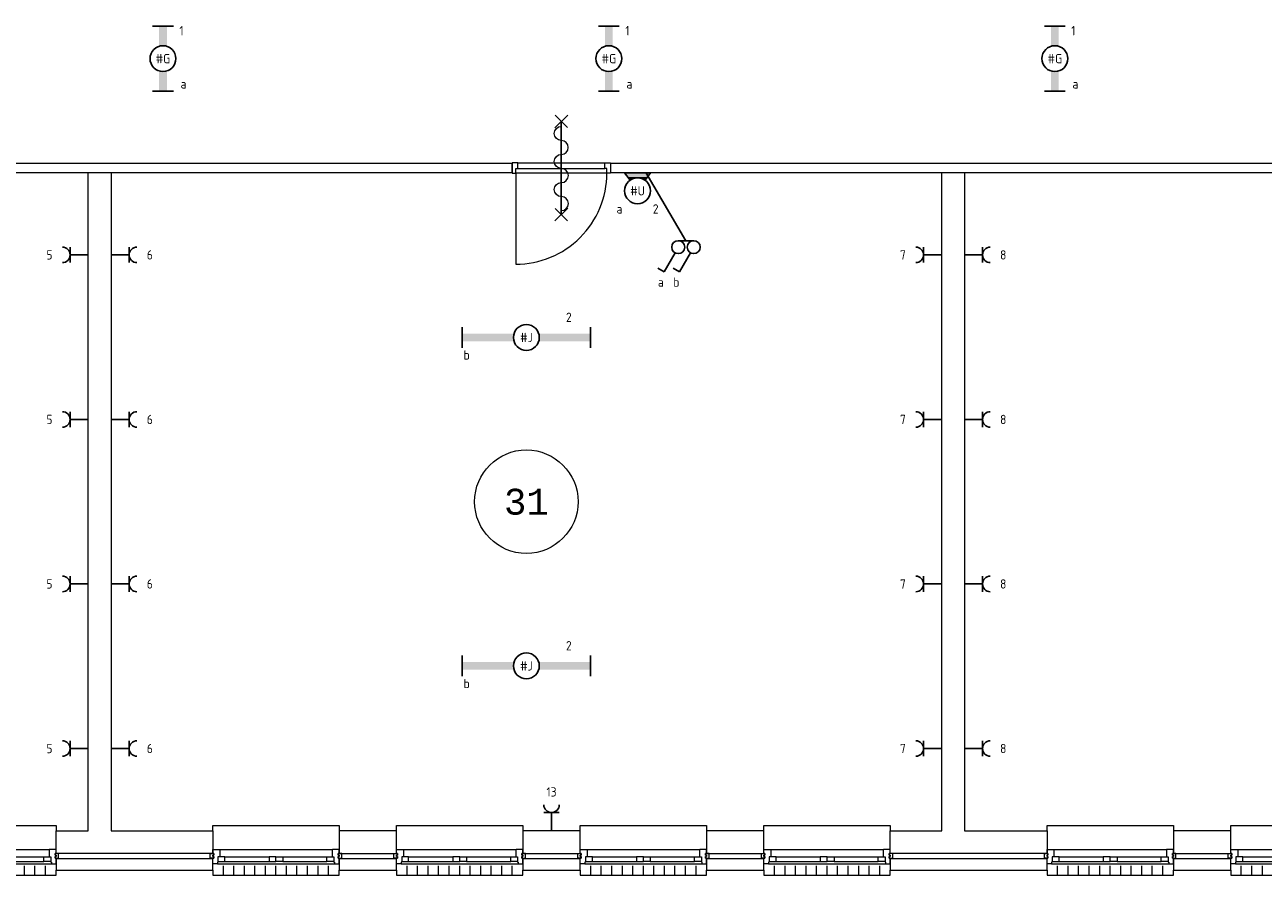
# Model space of a CAD drawing. Extents: x 1776 to 84138, y 13023 to 41651.
# Tile 11 of 21: x 30590 to 42555, y 19224 to 27440. Entities that reach past the tile are written whole.
import ezdxf
from ezdxf.enums import TextEntityAlignment as Align
from ezdxf.xclip import XClip

# ---------------------------------------------------------------- set-up
doc = ezdxf.new("R2010")
doc.units = 0
doc.header["$LTSCALE"] = 50
doc.header["$XCLIPFRAME"] = 0
doc.layers.get('0').update_dxf_attribs({"linetype": 'CONTINUOUS'})
for name, color, linetype in [('EL6222--', 3, 'CONTINUOUS'), ('EL6311--', 3, 'CONTINUOUS'), ('Xref', 8, 'CONTINUOUS'), ('Xref-1e26$0$AL$1A---_ALGEMEEN', 8, 'CONTINUOUS'), ('Xref-1e26$0$AT$1A---_TEKST050', 8, 'CONTINUOUS')]:
    doc.layers.add(name, color=color, linetype=linetype)
doc.styles.add('buro-018', font='Isocp.shx', dxfattribs={"height": 90})
doc.styles.add('Xref-1e26$0$MONOTXT', font='MONOTXT')

# ---------------------------------------------------------------- blocks, each defined once
blk = doc.blocks.new('*O46')
at = {"layer": 'Xref-1e26$0$AL$1A---_ALGEMEEN', "color": 0, "linetype": 'Continuous', "lineweight": 0}
for p, q in [((-543, 9), (543, 9)), ((-493, -63), (-67, -63)), ((-493, -106), (-67, -106)), ((67, -63), (493, -63)), ((67, -106), (493, -106)), ((-565.5, -130), (565.5, -130)), ((-508.33, -240), (-508.33, -150)), ((-406.66, -240), (-406.66, -150)), ((-305, -240), (-305, -150)), ((-203.33, -240), (-203.33, -150)), ((-101.66, -240), (-101.66, -150)), ((0, -240), (0, -150)), ((101.66, -240), (101.66, -150)), ((203.33, -240), (203.33, -150)), ((305, -240), (305, -150)), ((406.66, -240), (406.66, -150)), ((508.33, -240), (508.33, -150))]:
    blk.add_line(p, q, dxfattribs=at)
for points in [[(-610, 190), (-610, 240), (610, 240), (610, 190)], [(-610, -190), (-610, -240), (610, -240), (610, -190)]]:
    blk.add_lwpolyline(points, dxfattribs=at)
for points in [[(-610, 9), (-545.15, 9), (-543, 6.86), (-543, -63), (-560, -63), (-560, -114), (-565.5, -114), (-565.5, -127.78), (-567.72, -130), (-610, -130), (-610, -76), (-601, -76), (-601, -60), (-610, -60), (-610, -46), (-601, -46), (-601, -30), (-610, -30)], [(610, 9), (545.15, 9), (543, 6.86), (543, -63), (560, -63), (560, -114), (565.5, -114), (565.5, -127.78), (567.72, -130), (610, -130), (610, -76), (601, -76), (601, -60), (610, -60), (610, -46), (601, -46), (601, -30), (610, -30)], [(-635, -30), (-601, -30), (-601, -46), (-610, -46), (-610, -60), (-601, -60), (-601, -76), (-635, -76)], [(-560, -106), (-493, -106), (-493, -63), (-560, -63)], [(-67, -106), (0, -106), (0, -63), (-67, -63)], [(67, -106), (0, -106), (0, -63), (67, -63)], [(560, -106), (493, -106), (493, -63), (560, -63)], [(635, -30), (601, -30), (601, -46), (610, -46), (610, -60), (601, -60), (601, -76), (635, -76)]]:
    blk.add_lwpolyline(points, close=True, dxfattribs=at)
blk = doc.blocks.new('*O47')
at = {"layer": 'Xref-1e26$0$AL$1A---_ALGEMEEN', "color": 0, "linetype": 'Continuous', "lineweight": 0}
for p, q in [((-543, 9), (543, 9)), ((-493, -63), (-67, -63)), ((-493, -106), (-67, -106)), ((67, -63), (493, -63)), ((67, -106), (493, -106)), ((-565.5, -130), (565.5, -130)), ((-508.33, -240), (-508.33, -150)), ((-406.66, -240), (-406.66, -150)), ((-305, -240), (-305, -150)), ((-203.33, -240), (-203.33, -150)), ((-101.66, -240), (-101.66, -150)), ((0, -240), (0, -150)), ((101.66, -240), (101.66, -150)), ((203.33, -240), (203.33, -150)), ((305, -240), (305, -150)), ((406.66, -240), (406.66, -150)), ((508.33, -240), (508.33, -150))]:
    blk.add_line(p, q, dxfattribs=at)
for points in [[(-610, 190), (-610, 240), (610, 240), (610, 190)], [(-610, -190), (-610, -240), (610, -240), (610, -190)]]:
    blk.add_lwpolyline(points, dxfattribs=at)
for points in [[(-610, 9), (-545.15, 9), (-543, 6.86), (-543, -63), (-560, -63), (-560, -114), (-565.5, -114), (-565.5, -127.78), (-567.72, -130), (-610, -130), (-610, -76), (-601, -76), (-601, -60), (-610, -60), (-610, -46), (-601, -46), (-601, -30), (-610, -30)], [(610, 9), (545.15, 9), (543, 6.86), (543, -63), (560, -63), (560, -114), (565.5, -114), (565.5, -127.78), (567.72, -130), (610, -130), (610, -76), (601, -76), (601, -60), (610, -60), (610, -46), (601, -46), (601, -30), (610, -30)], [(-635, -30), (-601, -30), (-601, -46), (-610, -46), (-610, -60), (-601, -60), (-601, -76), (-635, -76)], [(-560, -106), (-493, -106), (-493, -63), (-560, -63)], [(-67, -106), (0, -106), (0, -63), (-67, -63)], [(67, -106), (0, -106), (0, -63), (67, -63)], [(560, -106), (493, -106), (493, -63), (560, -63)], [(635, -30), (601, -30), (601, -46), (610, -46), (610, -60), (601, -60), (601, -76), (635, -76)]]:
    blk.add_lwpolyline(points, close=True, dxfattribs=at)
blk = doc.blocks.new('*O48')
at = {"layer": 'Xref-1e26$0$AL$1A---_ALGEMEEN', "color": 0, "linetype": 'Continuous', "lineweight": 0}
for p, q in [((-543, 9), (543, 9)), ((-493, -63), (-67, -63)), ((-493, -106), (-67, -106)), ((67, -63), (493, -63)), ((67, -106), (493, -106)), ((-565.5, -130), (565.5, -130)), ((-508.33, -240), (-508.33, -150)), ((-406.66, -240), (-406.66, -150)), ((-305, -240), (-305, -150)), ((-203.33, -240), (-203.33, -150)), ((-101.66, -240), (-101.66, -150)), ((0, -240), (0, -150)), ((101.66, -240), (101.66, -150)), ((203.33, -240), (203.33, -150)), ((305, -240), (305, -150)), ((406.66, -240), (406.66, -150)), ((508.33, -240), (508.33, -150))]:
    blk.add_line(p, q, dxfattribs=at)
for points in [[(-610, 190), (-610, 240), (610, 240), (610, 190)], [(-610, -190), (-610, -240), (610, -240), (610, -190)]]:
    blk.add_lwpolyline(points, dxfattribs=at)
for points in [[(-610, 9), (-545.15, 9), (-543, 6.86), (-543, -63), (-560, -63), (-560, -114), (-565.5, -114), (-565.5, -127.78), (-567.72, -130), (-610, -130), (-610, -76), (-601, -76), (-601, -60), (-610, -60), (-610, -46), (-601, -46), (-601, -30), (-610, -30)], [(610, 9), (545.15, 9), (543, 6.86), (543, -63), (560, -63), (560, -114), (565.5, -114), (565.5, -127.78), (567.72, -130), (610, -130), (610, -76), (601, -76), (601, -60), (610, -60), (610, -46), (601, -46), (601, -30), (610, -30)], [(-635, -30), (-601, -30), (-601, -46), (-610, -46), (-610, -60), (-601, -60), (-601, -76), (-635, -76)], [(-560, -106), (-493, -106), (-493, -63), (-560, -63)], [(-67, -106), (0, -106), (0, -63), (-67, -63)], [(67, -106), (0, -106), (0, -63), (67, -63)], [(560, -106), (493, -106), (493, -63), (560, -63)], [(635, -30), (601, -30), (601, -46), (610, -46), (610, -60), (601, -60), (601, -76), (635, -76)]]:
    blk.add_lwpolyline(points, close=True, dxfattribs=at)
blk = doc.blocks.new('*O49')
at = {"layer": 'Xref-1e26$0$AL$1A---_ALGEMEEN', "color": 0, "linetype": 'Continuous', "lineweight": 0}
for p, q in [((-543, 9), (543, 9)), ((-493, -63), (-67, -63)), ((-493, -106), (-67, -106)), ((67, -63), (493, -63)), ((67, -106), (493, -106)), ((-565.5, -130), (565.5, -130)), ((-508.33, -240), (-508.33, -150)), ((-406.66, -240), (-406.66, -150)), ((-305, -240), (-305, -150)), ((-203.33, -240), (-203.33, -150)), ((-101.66, -240), (-101.66, -150)), ((0, -240), (0, -150)), ((101.66, -240), (101.66, -150)), ((203.33, -240), (203.33, -150)), ((305, -240), (305, -150)), ((406.66, -240), (406.66, -150)), ((508.33, -240), (508.33, -150))]:
    blk.add_line(p, q, dxfattribs=at)
for points in [[(-610, 190), (-610, 240), (610, 240), (610, 190)], [(-610, -190), (-610, -240), (610, -240), (610, -190)]]:
    blk.add_lwpolyline(points, dxfattribs=at)
for points in [[(-610, 9), (-545.15, 9), (-543, 6.86), (-543, -63), (-560, -63), (-560, -114), (-565.5, -114), (-565.5, -127.78), (-567.72, -130), (-610, -130), (-610, -76), (-601, -76), (-601, -60), (-610, -60), (-610, -46), (-601, -46), (-601, -30), (-610, -30)], [(610, 9), (545.15, 9), (543, 6.86), (543, -63), (560, -63), (560, -114), (565.5, -114), (565.5, -127.78), (567.72, -130), (610, -130), (610, -76), (601, -76), (601, -60), (610, -60), (610, -46), (601, -46), (601, -30), (610, -30)], [(-635, -30), (-601, -30), (-601, -46), (-610, -46), (-610, -60), (-601, -60), (-601, -76), (-635, -76)], [(-560, -106), (-493, -106), (-493, -63), (-560, -63)], [(-67, -106), (0, -106), (0, -63), (-67, -63)], [(67, -106), (0, -106), (0, -63), (67, -63)], [(560, -106), (493, -106), (493, -63), (560, -63)], [(635, -30), (601, -30), (601, -46), (610, -46), (610, -60), (601, -60), (601, -76), (635, -76)]]:
    blk.add_lwpolyline(points, close=True, dxfattribs=at)
blk = doc.blocks.new('*O50')
at = {"layer": 'Xref-1e26$0$AL$1A---_ALGEMEEN', "color": 0, "linetype": 'Continuous', "lineweight": 0}
for p, q in [((-543, 9), (543, 9)), ((-493, -63), (-67, -63)), ((-493, -106), (-67, -106)), ((67, -63), (493, -63)), ((67, -106), (493, -106)), ((-565.5, -130), (565.5, -130)), ((-508.33, -240), (-508.33, -150)), ((-406.66, -240), (-406.66, -150)), ((-305, -240), (-305, -150)), ((-203.33, -240), (-203.33, -150)), ((-101.66, -240), (-101.66, -150)), ((0, -240), (0, -150)), ((101.66, -240), (101.66, -150)), ((203.33, -240), (203.33, -150)), ((305, -240), (305, -150)), ((406.66, -240), (406.66, -150)), ((508.33, -240), (508.33, -150))]:
    blk.add_line(p, q, dxfattribs=at)
for points in [[(-610, 190), (-610, 240), (610, 240), (610, 190)], [(-610, -190), (-610, -240), (610, -240), (610, -190)]]:
    blk.add_lwpolyline(points, dxfattribs=at)
for points in [[(-610, 9), (-545.15, 9), (-543, 6.86), (-543, -63), (-560, -63), (-560, -114), (-565.5, -114), (-565.5, -127.78), (-567.72, -130), (-610, -130), (-610, -76), (-601, -76), (-601, -60), (-610, -60), (-610, -46), (-601, -46), (-601, -30), (-610, -30)], [(610, 9), (545.15, 9), (543, 6.86), (543, -63), (560, -63), (560, -114), (565.5, -114), (565.5, -127.78), (567.72, -130), (610, -130), (610, -76), (601, -76), (601, -60), (610, -60), (610, -46), (601, -46), (601, -30), (610, -30)], [(-635, -30), (-601, -30), (-601, -46), (-610, -46), (-610, -60), (-601, -60), (-601, -76), (-635, -76)], [(-560, -106), (-493, -106), (-493, -63), (-560, -63)], [(-67, -106), (0, -106), (0, -63), (-67, -63)], [(67, -106), (0, -106), (0, -63), (67, -63)], [(560, -106), (493, -106), (493, -63), (560, -63)], [(635, -30), (601, -30), (601, -46), (610, -46), (610, -60), (601, -60), (601, -76), (635, -76)]]:
    blk.add_lwpolyline(points, close=True, dxfattribs=at)
blk = doc.blocks.new('*O51')
at = {"layer": 'Xref-1e26$0$AL$1A---_ALGEMEEN', "color": 0, "linetype": 'Continuous', "lineweight": 0}
for p, q in [((-543, 9), (543, 9)), ((-493, -63), (-67, -63)), ((-493, -106), (-67, -106)), ((67, -63), (493, -63)), ((67, -106), (493, -106)), ((-565.5, -130), (565.5, -130)), ((-508.33, -240), (-508.33, -150)), ((-406.66, -240), (-406.66, -150)), ((-305, -240), (-305, -150)), ((-203.33, -240), (-203.33, -150)), ((-101.66, -240), (-101.66, -150)), ((0, -240), (0, -150)), ((101.66, -240), (101.66, -150)), ((203.33, -240), (203.33, -150)), ((305, -240), (305, -150)), ((406.66, -240), (406.66, -150)), ((508.33, -240), (508.33, -150))]:
    blk.add_line(p, q, dxfattribs=at)
for points in [[(-610, 190), (-610, 240), (610, 240), (610, 190)], [(-610, -190), (-610, -240), (610, -240), (610, -190)]]:
    blk.add_lwpolyline(points, dxfattribs=at)
for points in [[(-610, 9), (-545.15, 9), (-543, 6.86), (-543, -63), (-560, -63), (-560, -114), (-565.5, -114), (-565.5, -127.78), (-567.72, -130), (-610, -130), (-610, -76), (-601, -76), (-601, -60), (-610, -60), (-610, -46), (-601, -46), (-601, -30), (-610, -30)], [(610, 9), (545.15, 9), (543, 6.86), (543, -63), (560, -63), (560, -114), (565.5, -114), (565.5, -127.78), (567.72, -130), (610, -130), (610, -76), (601, -76), (601, -60), (610, -60), (610, -46), (601, -46), (601, -30), (610, -30)], [(-635, -30), (-601, -30), (-601, -46), (-610, -46), (-610, -60), (-601, -60), (-601, -76), (-635, -76)], [(-560, -106), (-493, -106), (-493, -63), (-560, -63)], [(-67, -106), (0, -106), (0, -63), (-67, -63)], [(67, -106), (0, -106), (0, -63), (67, -63)], [(560, -106), (493, -106), (493, -63), (560, -63)], [(635, -30), (601, -30), (601, -46), (610, -46), (610, -60), (601, -60), (601, -76), (635, -76)]]:
    blk.add_lwpolyline(points, close=True, dxfattribs=at)
blk = doc.blocks.new('*O52')
at = {"layer": 'Xref-1e26$0$AL$1A---_ALGEMEEN', "color": 0, "linetype": 'Continuous', "lineweight": 0}
for p, q in [((-543, 9), (543, 9)), ((-493, -63), (-67, -63)), ((-493, -106), (-67, -106)), ((67, -63), (493, -63)), ((67, -106), (493, -106)), ((-565.5, -130), (565.5, -130)), ((-508.33, -240), (-508.33, -150)), ((-406.66, -240), (-406.66, -150)), ((-305, -240), (-305, -150)), ((-203.33, -240), (-203.33, -150)), ((-101.66, -240), (-101.66, -150)), ((0, -240), (0, -150)), ((101.66, -240), (101.66, -150)), ((203.33, -240), (203.33, -150)), ((305, -240), (305, -150)), ((406.66, -240), (406.66, -150)), ((508.33, -240), (508.33, -150))]:
    blk.add_line(p, q, dxfattribs=at)
for points in [[(-610, 190), (-610, 240), (610, 240), (610, 190)], [(-610, -190), (-610, -240), (610, -240), (610, -190)]]:
    blk.add_lwpolyline(points, dxfattribs=at)
for points in [[(-610, 9), (-545.15, 9), (-543, 6.86), (-543, -63), (-560, -63), (-560, -114), (-565.5, -114), (-565.5, -127.78), (-567.72, -130), (-610, -130), (-610, -76), (-601, -76), (-601, -60), (-610, -60), (-610, -46), (-601, -46), (-601, -30), (-610, -30)], [(610, 9), (545.15, 9), (543, 6.86), (543, -63), (560, -63), (560, -114), (565.5, -114), (565.5, -127.78), (567.72, -130), (610, -130), (610, -76), (601, -76), (601, -60), (610, -60), (610, -46), (601, -46), (601, -30), (610, -30)], [(-635, -30), (-601, -30), (-601, -46), (-610, -46), (-610, -60), (-601, -60), (-601, -76), (-635, -76)], [(-560, -106), (-493, -106), (-493, -63), (-560, -63)], [(-67, -106), (0, -106), (0, -63), (-67, -63)], [(67, -106), (0, -106), (0, -63), (67, -63)], [(560, -106), (493, -106), (493, -63), (560, -63)], [(635, -30), (601, -30), (601, -46), (610, -46), (610, -60), (601, -60), (601, -76), (635, -76)]]:
    blk.add_lwpolyline(points, close=True, dxfattribs=at)
blk = doc.blocks.new('Xref-1e26$0$ED0881')
at = {"layer": 'Xref-1e26$0$AL$1A---_ALGEMEEN', "color": 0, "linetype": 'Continuous', "lineweight": 0}
for p, q in [((475, -400), (475, 500)), ((915, 0), (35, 0)), ((55, 100), (895, 100)), ((55, 45), (895, 45))]:
    blk.add_line(p, q, dxfattribs=at)
for points in [[(55, 100), (0, 100), (0, 0), (35, 0), (35, 45), (55, 45), (55, 100)], [(950, 0), (915, 0), (915, 45), (895, 45), (895, 100), (950, 100), (950, 0)]]:
    blk.add_lwpolyline(points, close=True, dxfattribs=at)
blk.add_lwpolyline([(35, 0), (35, -880, 0.414214), (915, 0)], format="xyb", dxfattribs=at)
blk = doc.blocks.new('Xref-1e26$0$BRW60')
at = {"layer": 'Xref-1e26$0$AL$1A---_ALGEMEEN', "color": 0, "linetype": 'Continuous', "lineweight": 0}
for p, q in [((-61.42, 393.58), (61.43, 516.42)), ((59.19, 395.81), (-59.19, 514.19)), ((-61.42, -506.42), (61.43, -383.58)), ((59.19, -504.19), (-59.19, -385.81))]:
    blk.add_line(p, q, dxfattribs=at)
blk = doc.blocks.new('*O167')
at = {"layer": 'Xref-1e26$0$AL$1A---_ALGEMEEN', "color": 0, "linetype": 'Continuous', "lineweight": 0}
blk.add_lwpolyline([(0, -407, 1), (0, -271, -1), (0, -136, 1), (0, 0, -1), (0, 136, 1), (0, 271, -1), (0, 407)], format="xyb", dxfattribs=at)
blk = doc.blocks.new('Xref-1e26$0$BRW00')
at = {"layer": 'Xref-1e26$0$AL$1A---_ALGEMEEN', "color": 0, "linetype": 'Continuous', "lineweight": 0}
blk.add_blockref('*O167', (0, 0), dxfattribs=at)
blk = doc.blocks.new('*O168')
at = {"layer": 'Xref-1e26$0$AL$1A---_ALGEMEEN', "color": 0, "linetype": 'Continuous', "lineweight": 0}
blk.add_line((0, 450), (0, -450), dxfattribs=at)
for name in ['Xref-1e26$0$BRW60', 'Xref-1e26$0$BRW00']:
    blk.add_blockref(name, (0, -5), dxfattribs=at)
blk = doc.blocks.new('Xref-1e26')
at = {"layer": 'Xref-1e26$0$AL$1A---_ALGEMEEN', "linetype": 'Continuous', "lineweight": 0}
for points in [[(104042.42, 55179.23), (111337.42, 55179.23), (111337.42, 55269.23), (104042.42, 55269.23)], [(107242.42, 55179.23), (107462.42, 55179.23), (107462.42, 48821.73), (108445.42, 48821.73), (108445.42, 48601.73), (106930.42, 48601.73), (106930.42, 48821.73), (107242.42, 48821.73)], [(112287.42, 55179.23), (119582.42, 55179.23), (119582.42, 55269.23), (112287.42, 55269.23)], [(115487.42, 55179.23), (115707.42, 55179.23), (115707.42, 48821.73), (116505.42, 48821.73), (116505.42, 48601.73), (114990.42, 48601.73), (114990.42, 48821.73), (115487.42, 48821.73)], [(109665.42, 48601.73), (110220.42, 48601.73), (110220.42, 48821.73), (109665.42, 48821.73)], [(111440.42, 48601.73), (111995.42, 48601.73), (111995.42, 48821.73), (111440.42, 48821.73)], [(113215.42, 48601.73), (113770.42, 48601.73), (113770.42, 48821.73), (113215.42, 48821.73)], [(117725.42, 48601.73), (118280.42, 48601.73), (118280.42, 48821.73), (117725.42, 48821.73)], [(106930.42, 48441.73), (108445.42, 48441.73), (108445.42, 48551.73), (106930.42, 48551.73)], [(109665.42, 48441.73), (110220.42, 48441.73), (110220.42, 48551.73), (109665.42, 48551.73)], [(111440.42, 48441.73), (111995.42, 48441.73), (111995.42, 48551.73), (111440.42, 48551.73)], [(113215.42, 48441.73), (113770.42, 48441.73), (113770.42, 48551.73), (113215.42, 48551.73)], [(114990.42, 48441.73), (116505.42, 48441.73), (116505.42, 48551.73), (114990.42, 48551.73)], [(117725.42, 48441.73), (118280.42, 48441.73), (118280.42, 48551.73), (117725.42, 48551.73)]]:
    blk.add_lwpolyline(points, close=True, dxfattribs=at)
blk.add_circle((111474.92, 52000.48), 500, dxfattribs=at)
for name, p in [('Xref-1e26$0$ED0881', (111337.42, 55174.23)), ('*O168', (111812.42, 55224.23)), ('*O46', (106320.42, 48631.73)), ('*O47', (109055.42, 48631.73)), ('*O48', (110830.42, 48631.73)), ('*O49', (112605.42, 48631.73)), ('*O50', (114380.42, 48631.73)), ('*O51', (117115.42, 48631.73)), ('*O52', (118890.42, 48631.73))]:
    blk.add_blockref(name, p, dxfattribs=at)
at = {"layer": 'Xref-1e26$0$AT$1A---_TEKST050', "linetype": 'Continuous', "lineweight": 0, "style": 'Xref-1e26$0$MONOTXT'}
blk.add_text('31', height=250.00002, dxfattribs=at).set_placement((111474.91, 52000.47), align=Align.MIDDLE)
blk = doc.blocks.new('111304')
at = {"color": 0, "linetype": 'Continuous'}
for p, q in [((-1.5, 4.5), (1.5, 4.5)), ((0, 1), (0, 4.5))]:
    blk.add_line(p, q, dxfattribs=at)
blk.add_arc((0, 6), 1.5, 180, 0, dxfattribs=at)
at = {"color": 0, "linetype": 'Continuous', "style": 'buro-018'}
for tag, p in [('E_GKAST', (0, 11.5)), ('E_GROEP', (0, 8.5)), ('E_SGROEP', (4.5, 8.5))]:
    blk.add_attdef(tag, text='', height=1.8, dxfattribs=at).set_placement(p, align=Align.MIDDLE)
at = {"color": 0, "linetype": 'Continuous', "style": 'buro-018', "flags": 1}
for tag, p in [('E_VERMCODE', (13, 8.5)), ('E_MATCODE', (0, 0))]:
    blk.add_attdef(tag, text='', height=1.8, dxfattribs=at).set_placement(p, align=Align.MIDDLE)
blk = doc.blocks.new('1115B6630')
at = {"color": 0}
for p, q in [((-6.3, 2), (-6.3, -2)), ((6.3, 2), (6.3, -2))]:
    blk.add_line(p, q, dxfattribs=at)
at = {"color": 0, "linetype": 'Continuous'}
blk.add_circle((0, 0), 2.5, dxfattribs=at)
at = {"color": 0}
for points in [[(-2.5, 0.75), (-6.3, 0.75), (-2.5, -0.75), (-6.3, -0.75)], [(2.5, 0.75), (6.3, 0.75), (2.5, -0.75), (6.3, -0.75)]]:
    blk.add_solid(points, dxfattribs=at)
at = {"color": 0, "linetype": 'Continuous', "style": 'buro-018'}
for tag, p in [('E_GKAST', (0, 8)), ('E_GROEP', (0, 5)), ('E_SGROEP', (4.5, 5)), ('E_ARMCODE', (0, 0)), ('E_SLET', (4.5, -3))]:
    blk.add_attdef(tag, text='', height=1.8, dxfattribs=at).set_placement(p, align=Align.MIDDLE)
blk = doc.blocks.new('1115B61240')
at = {"color": 0}
for p, q in [((-12.4, 2), (-12.4, -2)), ((12.4, 2), (12.4, -2))]:
    blk.add_line(p, q, dxfattribs=at)
at = {"color": 0, "linetype": 'Continuous'}
blk.add_circle((0, 0), 2.5, dxfattribs=at)
at = {"color": 0}
for points in [[(-2.5, 0.75), (-12.4, 0.75), (-2.5, -0.75), (-12.4, -0.75)], [(2.5, 0.75), (12.4, 0.75), (2.5, -0.75), (12.4, -0.75)]]:
    blk.add_solid(points, dxfattribs=at)
at = {"color": 0, "linetype": 'Continuous', "style": 'buro-018'}
for tag, p in [('E_GKAST', (0, 8)), ('E_GROEP', (0, 5)), ('E_SGROEP', (4.5, 5)), ('E_ARMCODE', (0, 0)), ('E_SLET', (4.5, -3))]:
    blk.add_attdef(tag, text='', height=1.8, dxfattribs=at).set_placement(p, align=Align.MIDDLE)
blk = doc.blocks.new('E00135')
at = {"color": 0}
for p, q in [((-2.5, -3.5), (-1.45, -2.03)), ((1.45, -2.03), (2.5, -3.5)), ((2.5, -3.5), (-2.5, -3.5)), ((-1.79, -2.5), (1.79, -2.5))]:
    blk.add_line(p, q, dxfattribs=at)
for points in [[(-1.45, -2.03), (-0.5, -2.5), (-1.79, -2.5)], [(1.45, -2.03), (0.5, -2.5), (1.79, -2.5)], [(-1.79, -2.5), (1.79, -2.5), (-2.5, -3.5), (2.5, -3.5)]]:
    blk.add_solid(points, dxfattribs=at)
blk = doc.blocks.new('1115B3A-WA4')
at = {"color": 0, "linetype": 'Continuous'}
blk.add_circle((0, 0), 2.5, dxfattribs=at)
at = {"color": 0, "zscale": 50}
blk.add_blockref('E00135', (0, 0), dxfattribs=at)
at = {"color": 0, "linetype": 'Continuous', "style": 'buro-018'}
for tag, p in [('E_GKAST', (0, 8)), ('E_GROEP', (0, 5)), ('E_SGROEP', (4.5, 5)), ('E_ARMCODE', (0, 0)), ('E_SLET', (4.5, -1))]:
    blk.add_attdef(tag, text='', height=1.8, dxfattribs=at).set_placement(p, align=Align.MIDDLE)
blk = doc.blocks.new('1114A1')
at = {"color": 0, "linetype": 'Continuous'}
for p, q in [((0.62, 3.33), (2.74, 7)), ((2.74, 7), (3.95, 6.3))]:
    blk.add_line(p, q, dxfattribs=at)
blk.add_circle((0, 2.25), 1.25, dxfattribs=at)
at = {"color": 0, "linetype": 'Continuous', "style": 'buro-018'}
for tag, p in [('E_SLET1', (3.36, 9)), ('E_GROEP', (0, 0)), ('E_GKAST', (0, 0))]:
    blk.add_attdef(tag, text='', height=1.8, dxfattribs=at).set_placement(p, align=Align.MIDDLE)
at = {"color": 0, "linetype": 'Continuous', "style": 'buro-018', "flags": 1}
for tag in ['E_MATCODE', 'E_SGROEP']:
    blk.add_attdef(tag, text='', height=1.8, dxfattribs=at).set_placement((0, 0), align=Align.MIDDLE)

msp = doc.modelspace()

# ---------------------------------------------------------------- linework, layer by layer
at = {"layer": 'EL6311--', "color": 1}
for p, q in [((36978, 25354), (36590, 26014)), ((36903, 25354), (37053, 25354))]:
    msp.add_line(p, q, dxfattribs=at)

# ---------------------------------------------------------------- block references
at = {"layer": 'EL6222--'}
ref = msp.add_blockref('111304', (31253, 25217), dxfattribs=dict(at, xscale=50, yscale=50, zscale=50, rotation=90))
ref.add_attrib('E_GROEP', '5', dxfattribs={"layer": '0', "color": 1, "linetype": 'Continuous', "height": 90, "style": 'buro-018'}).set_placement((30828, 25217), align=Align.MIDDLE)
ref = msp.add_blockref('111304', (31373, 25217), dxfattribs=dict(at, xscale=50, yscale=50, zscale=50, rotation=270))
ref.add_attrib('E_GROEP', '6', dxfattribs={"layer": '0', "color": 1, "linetype": 'Continuous', "height": 90, "style": 'buro-018'}).set_placement((31798, 25217), align=Align.MIDDLE)
ref = msp.add_blockref('111304', (39498, 25217), dxfattribs=dict(at, xscale=50, yscale=50, zscale=50, rotation=90))
ref.add_attrib('E_GROEP', '7', dxfattribs={"layer": '0', "color": 1, "linetype": 'Continuous', "height": 90, "style": 'buro-018'}).set_placement((39073, 25217), align=Align.MIDDLE)
ref = msp.add_blockref('111304', (39618, 25217), dxfattribs=dict(at, xscale=50, yscale=50, zscale=50, rotation=270))
ref.add_attrib('E_GROEP', '8', dxfattribs={"layer": '0', "color": 1, "linetype": 'Continuous', "height": 90, "style": 'buro-018'}).set_placement((40043, 25217), align=Align.MIDDLE)
ref = msp.add_blockref('111304', (31253, 23627), dxfattribs=dict(at, xscale=50, yscale=50, zscale=50, rotation=90))
ref.add_attrib('E_GROEP', '5', dxfattribs={"layer": '0', "color": 1, "linetype": 'Continuous', "height": 90, "style": 'buro-018'}).set_placement((30828, 23627), align=Align.MIDDLE)
ref = msp.add_blockref('111304', (31373, 23627), dxfattribs=dict(at, xscale=50, yscale=50, zscale=50, rotation=270))
ref.add_attrib('E_GROEP', '6', dxfattribs={"layer": '0', "color": 1, "linetype": 'Continuous', "height": 90, "style": 'buro-018'}).set_placement((31798, 23627), align=Align.MIDDLE)
ref = msp.add_blockref('111304', (39498, 23627), dxfattribs=dict(at, xscale=50, yscale=50, zscale=50, rotation=90))
ref.add_attrib('E_GROEP', '7', dxfattribs={"layer": '0', "color": 1, "linetype": 'Continuous', "height": 90, "style": 'buro-018'}).set_placement((39073, 23627), align=Align.MIDDLE)
ref = msp.add_blockref('111304', (39618, 23627), dxfattribs=dict(at, xscale=50, yscale=50, zscale=50, rotation=270))
ref.add_attrib('E_GROEP', '8', dxfattribs={"layer": '0', "color": 1, "linetype": 'Continuous', "height": 90, "style": 'buro-018'}).set_placement((40043, 23627), align=Align.MIDDLE)
ref = msp.add_blockref('111304', (31253, 22038), dxfattribs=dict(at, xscale=50, yscale=50, zscale=50, rotation=90))
ref.add_attrib('E_GROEP', '5', dxfattribs={"layer": '0', "color": 1, "linetype": 'Continuous', "height": 90, "style": 'buro-018'}).set_placement((30828, 22038), align=Align.MIDDLE)
ref = msp.add_blockref('111304', (31373, 22038), dxfattribs=dict(at, xscale=50, yscale=50, zscale=50, rotation=270))
ref.add_attrib('E_GROEP', '6', dxfattribs={"layer": '0', "color": 1, "linetype": 'Continuous', "height": 90, "style": 'buro-018'}).set_placement((31798, 22038), align=Align.MIDDLE)
ref = msp.add_blockref('111304', (39498, 22038), dxfattribs=dict(at, xscale=50, yscale=50, zscale=50, rotation=90))
ref.add_attrib('E_GROEP', '7', dxfattribs={"layer": '0', "color": 1, "linetype": 'Continuous', "height": 90, "style": 'buro-018'}).set_placement((39073, 22038), align=Align.MIDDLE)
ref = msp.add_blockref('111304', (39618, 22038), dxfattribs=dict(at, xscale=50, yscale=50, zscale=50, rotation=270))
ref.add_attrib('E_GROEP', '8', dxfattribs={"layer": '0', "color": 1, "linetype": 'Continuous', "height": 90, "style": 'buro-018'}).set_placement((40043, 22038), align=Align.MIDDLE)
ref = msp.add_blockref('111304', (31253, 20448), dxfattribs=dict(at, xscale=50, yscale=50, zscale=50, rotation=90))
ref.add_attrib('E_GROEP', '5', dxfattribs={"layer": '0', "color": 1, "linetype": 'Continuous', "height": 90, "style": 'buro-018'}).set_placement((30828, 20448), align=Align.MIDDLE)
ref = msp.add_blockref('111304', (31373, 20448), dxfattribs=dict(at, xscale=50, yscale=50, zscale=50, rotation=270))
ref.add_attrib('E_GROEP', '6', dxfattribs={"layer": '0', "color": 1, "linetype": 'Continuous', "height": 90, "style": 'buro-018'}).set_placement((31798, 20448), align=Align.MIDDLE)
ref = msp.add_blockref('111304', (39498, 20448), dxfattribs=dict(at, xscale=50, yscale=50, zscale=50, rotation=90))
ref.add_attrib('E_GROEP', '7', dxfattribs={"layer": '0', "color": 1, "linetype": 'Continuous', "height": 90, "style": 'buro-018'}).set_placement((39073, 20448), align=Align.MIDDLE)
ref = msp.add_blockref('111304', (39618, 20448), dxfattribs=dict(at, xscale=50, yscale=50, zscale=50, rotation=270))
ref.add_attrib('E_GROEP', '8', dxfattribs={"layer": '0', "color": 1, "linetype": 'Continuous', "height": 90, "style": 'buro-018'}).set_placement((40043, 20448), align=Align.MIDDLE)
ref = msp.add_blockref('111304', (35679, 19604), dxfattribs=dict(at, xscale=-50, yscale=50, zscale=50))
ref.add_attrib('E_GROEP', '13', dxfattribs={"layer": '0', "color": 1, "linetype": 'Continuous', "height": 90, "style": 'buro-018'}).set_placement((35679, 20029), align=Align.MIDDLE)
at = {"layer": 'EL6311--'}
ref = msp.add_blockref('1115B6630', (31925, 27113), dxfattribs=dict(at, xscale=50, yscale=50, zscale=50, rotation=270))
ref.add_attrib('E_ARMCODE', '#G', dxfattribs={"layer": '0', "color": 1, "linetype": 'Continuous', "height": 90, "style": 'buro-018'}).set_placement((31925, 27113), align=Align.MIDDLE)
ref.add_attrib('E_SLET', 'a', dxfattribs={"layer": '0', "color": 1, "linetype": 'Continuous', "height": 90, "style": 'buro-018'}).set_placement((32123, 26869), align=Align.MIDDLE)
ref.add_attrib('E_GROEP', '1', dxfattribs={"layer": '0', "color": 1, "linetype": 'Continuous', "height": 90, "style": 'buro-018'}).set_placement((32104, 27383), align=Align.MIDDLE)
ref = msp.add_blockref('1115B6630', (36233, 27113), dxfattribs=dict(at, xscale=50, yscale=50, zscale=50, rotation=270))
ref.add_attrib('E_ARMCODE', '#G', dxfattribs={"layer": '0', "color": 1, "linetype": 'Continuous', "height": 90, "style": 'buro-018'}).set_placement((36233, 27113), align=Align.MIDDLE)
ref.add_attrib('E_SLET', 'a', dxfattribs={"layer": '0', "color": 1, "linetype": 'Continuous', "height": 90, "style": 'buro-018'}).set_placement((36431, 26869), align=Align.MIDDLE)
ref.add_attrib('E_GROEP', '1', dxfattribs={"layer": '0', "color": 1, "linetype": 'Continuous', "height": 90, "style": 'buro-018'}).set_placement((36412, 27383), align=Align.MIDDLE)
ref = msp.add_blockref('1115B6630', (40542, 27113), dxfattribs=dict(at, xscale=50, yscale=50, zscale=50, rotation=270))
ref.add_attrib('E_ARMCODE', '#G', dxfattribs={"layer": '0', "color": 1, "linetype": 'Continuous', "height": 90, "style": 'buro-018'}).set_placement((40542, 27113), align=Align.MIDDLE)
ref.add_attrib('E_SLET', 'a', dxfattribs={"layer": '0', "color": 1, "linetype": 'Continuous', "height": 90, "style": 'buro-018'}).set_placement((40740, 26869), align=Align.MIDDLE)
ref.add_attrib('E_GROEP', '1', dxfattribs={"layer": '0', "color": 1, "linetype": 'Continuous', "height": 90, "style": 'buro-018'}).set_placement((40720, 27383), align=Align.MIDDLE)
ref = msp.add_blockref('1115B3A-WA4', (36510, 25836), dxfattribs=dict(at, xscale=-50, yscale=50, zscale=50, rotation=180))
ref.add_attrib('E_ARMCODE', '#U', dxfattribs={"layer": '0', "color": 1, "linetype": 'Continuous', "height": 90, "style": 'buro-018'}).set_placement((36510, 25836), align=Align.MIDDLE)
ref.add_attrib('E_SLET', 'a', dxfattribs={"layer": '0', "color": 1, "linetype": 'Continuous', "height": 90, "style": 'buro-018'}).set_placement((36335, 25661), align=Align.MIDDLE)
ref.add_attrib('E_GROEP', '2', dxfattribs={"layer": '0', "color": 1, "linetype": 'Continuous', "height": 90, "style": 'buro-018'}).set_placement((36685, 25661), align=Align.MIDDLE)
ref = msp.add_blockref('1114A1', (36903, 25404), dxfattribs=dict(at, xscale=50, yscale=50, zscale=50, rotation=180))
ref.add_attrib('E_SLET1', 'a', dxfattribs={"layer": '0', "color": 1, "linetype": 'Continuous', "height": 90, "style": 'buro-018'}).set_placement((36735, 24954), align=Align.MIDDLE)
ref = msp.add_blockref('1114A1', (37053, 25404), dxfattribs=dict(at, xscale=50, yscale=50, zscale=50, rotation=180))
ref.add_attrib('E_SLET1', 'b', dxfattribs={"layer": '0', "color": 1, "linetype": 'Continuous', "height": 90, "style": 'buro-018'}).set_placement((36885, 24954), align=Align.MIDDLE)
ref = msp.add_blockref('1115B61240', (35436, 24419), dxfattribs=dict(at, xscale=50, yscale=50, zscale=50))
ref.add_attrib('E_ARMCODE', '#J', dxfattribs={"layer": '0', "color": 1, "linetype": 'Continuous', "height": 90, "style": 'buro-018'}).set_placement((35436, 24419), align=Align.MIDDLE)
ref.add_attrib('E_SLET', 'b', dxfattribs={"layer": '0', "color": 1, "linetype": 'Continuous', "height": 90, "style": 'buro-018'}).set_placement((34859, 24250), align=Align.MIDDLE)
ref.add_attrib('E_GROEP', '2', dxfattribs={"layer": '0', "color": 1, "linetype": 'Continuous', "height": 90, "style": 'buro-018'}).set_placement((35846, 24614), align=Align.MIDDLE)
ref = msp.add_blockref('1115B61240', (35436, 21246), dxfattribs=dict(at, xscale=50, yscale=50, zscale=50))
ref.add_attrib('E_ARMCODE', '#J', dxfattribs={"layer": '0', "color": 1, "linetype": 'Continuous', "height": 90, "style": 'buro-018'}).set_placement((35436, 21246), align=Align.MIDDLE)
ref.add_attrib('E_SLET', 'b', dxfattribs={"layer": '0', "color": 1, "linetype": 'Continuous', "height": 90, "style": 'buro-018'}).set_placement((34859, 21076), align=Align.MIDDLE)
ref.add_attrib('E_GROEP', '2', dxfattribs={"layer": '0', "color": 1, "linetype": 'Continuous', "height": 90, "style": 'buro-018'}).set_placement((35846, 21441), align=Align.MIDDLE)
at = {"layer": 'Xref', "color": 8}
ref = msp.add_blockref('Xref-1e26', (-76039, -29168), dxfattribs=at)
XClip(ref).set_block_clipping_path([(78159.3219657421, 42190.8042191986), (160177.2440203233, 70818.631955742)])

doc.saveas('drawing.dxf')
